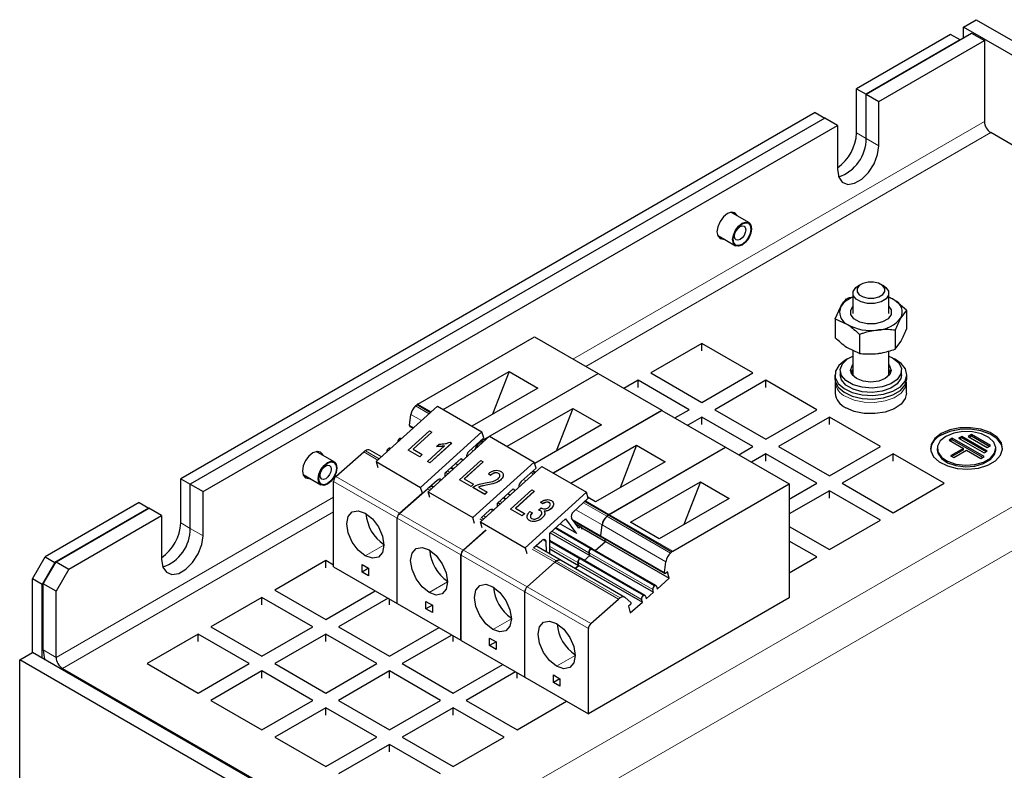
# Model space of a CAD drawing. Header units: millimetres. Extents: x 5 to 418, y 2 to 292.
# Tile 9 of 11: x 273 to 317, y 165 to 199. Entities that reach past the tile are written whole.
import ezdxf

# ---------------------------------------------------------------- set-up
doc = ezdxf.new("R2010")
doc.units = ezdxf.units.MM

msp = doc.modelspace()

# ---------------------------------------------------------------- linework, layer by layer
at = {"color": 7, "linetype": 'Continuous', "lineweight": 25}
for p, q in [((315.1667, 198.3832), (315.7324, 198.7098)), ((315.1667, 197.8934), (315.1667, 198.3832)), ((322.4499, 194.1787), (315.1667, 198.3832)), ((315.7324, 198.7098), (323.0156, 194.5053)), ((314.6011, 198.0567), (310.4291, 195.6483)), ((310.8534, 195.4033), (315.5344, 198.1057)), ((315.0253, 197.8117), (314.6011, 198.0567)), ((315.5344, 198.1057), (316.1001, 197.7791)), ((315.0253, 197.8117), (310.8534, 195.4033)), ((311.4191, 195.0768), (316.1001, 197.7791)), ((316.1001, 197.7791), (316.1001, 194.1863)), ((310.4291, 195.6483), (310.8534, 195.4033)), ((310.4291, 193.6886), (310.4291, 195.6483)), ((310.8534, 193.4436), (310.8534, 195.4033)), ((310.8534, 195.4033), (311.4191, 195.0768)), ((311.4191, 193.1171), (311.4191, 195.0768)), ((308.5907, 194.5869), (280.4478, 178.3404)), ((308.5907, 194.5869), (309.0149, 194.342)), ((309.0149, 194.342), (280.8721, 178.0955)), ((281.4378, 177.7689), (309.5806, 194.0154)), ((309.5806, 194.0154), (309.0149, 194.342)), ((309.5806, 194.0154), (309.5806, 192.0558)), ((331.2322, 185.1241), (316.383, 193.6964)), ((305.6439, 189.703), (304.8486, 190.1621)), ((304.2587, 189.1402), (305.0539, 188.6811)), ((310.6213, 186.9651), (310.4998, 186.8949)), ((311.6313, 186.8949), (311.5098, 186.9651)), ((310.2655, 186.5684), (310.2655, 185.6765)), ((311.8655, 185.6765), (311.8655, 186.5684)), ((312.6477, 185.8183), (312.1085, 186.268)), ((309.4834, 185.4352), (309.7352, 185.9807)), ((312.6477, 185.8183), (312.3958, 185.477)), ((312.6477, 185.8183), (312.6477, 184.9773)), ((309.4834, 185.4352), (309.4834, 184.5943)), ((309.4834, 185.4352), (310.0226, 185.1897)), ((312.1439, 184.9315), (312.1439, 184.0905)), ((290.9656, 181.6524), (296.1365, 184.6376)), ((296.1365, 184.6376), (298.9593, 183.008)), ((303.5702, 184.3404), (301.3075, 183.0341)), ((305.8329, 183.0341), (303.5702, 184.3404)), ((303.5702, 184.0138), (303.5702, 184.3404)), ((310.5618, 184.74), (310.5618, 183.899)), ((312.1439, 184.0905), (312.3958, 184.4318)), ((310.5618, 183.899), (310.0226, 184.1445)), ((310.2655, 184.0339), (310.2655, 182.9106)), ((311.8655, 182.9106), (311.8655, 184.0133)), ((292.0949, 181.4096), (295.0144, 183.095)), ((293.7883, 180.0229), (298.9593, 183.008)), ((293.794, 180.0196), (298.9649, 183.0047)), ((295.0144, 183.095), (294.2797, 181.2013)), ((295.0144, 183.095), (296.2872, 182.3602)), ((298.9593, 183.008), (298.9593, 183.0015)), ((298.9649, 183.0047), (301.7877, 181.3752)), ((301.3075, 183.0341), (303.5702, 181.7279)), ((303.5702, 181.7279), (305.8329, 183.0341)), ((309.7055, 183.1486), (309.7055, 182.9526)), ((312.4255, 182.9526), (312.4255, 183.1486)), ((300.7418, 182.7076), (300.1107, 182.3433)), ((303.0045, 181.4013), (300.7418, 182.7076)), ((300.7418, 182.3809), (300.7418, 182.7076)), ((306.3986, 182.7076), (304.1359, 181.4013)), ((308.6614, 181.4013), (306.3986, 182.7076)), ((306.3986, 182.3809), (306.3986, 182.7076)), ((309.4655, 182.9526), (309.4655, 182.7893)), ((309.4855, 182.626), (309.4855, 182.1361)), ((310.2441, 182.9363), (310.2655, 182.9715)), ((311.8655, 182.9715), (311.887, 182.9363)), ((312.6455, 182.1361), (312.6455, 182.626)), ((312.6655, 182.7893), (312.6655, 182.9526)), ((296.2872, 182.3602), (293.3677, 180.6748)), ((291.8334, 181.5606), (289.1128, 179.0968)), ((290.8663, 181.5695), (290.9329, 181.6291)), ((290.9329, 181.6291), (291.5291, 181.285)), ((291.8334, 181.5606), (293.8133, 180.4176)), ((294.9233, 179.7768), (297.8428, 181.4622)), ((296.9711, 178.5946), (301.7877, 181.3752)), ((296.9768, 178.5914), (301.7934, 181.3719)), ((297.8428, 181.4622), (297.1081, 179.5685)), ((297.8428, 181.4622), (299.1156, 180.7274)), ((301.7877, 181.3752), (301.7877, 181.3687)), ((301.7934, 181.3719), (304.6161, 179.7424)), ((302.3735, 181.037), (303.0045, 181.4013)), ((304.1359, 181.4013), (306.3986, 180.0951)), ((306.3986, 180.0951), (308.6614, 181.4013)), ((290.6005, 180.7026), (290.6599, 181.1844)), ((303.5702, 181.0747), (302.9392, 180.7105)), ((305.8329, 179.7685), (303.5702, 181.0747)), ((303.5702, 180.7481), (303.5702, 181.0747)), ((309.2271, 181.0747), (306.9643, 179.7685)), ((311.4898, 179.7685), (309.2271, 181.0747)), ((309.2271, 180.7481), (309.2271, 181.0747)), ((290.539, 179.6063), (291.4912, 180.4686)), ((290.614, 180.6628), (290.7532, 180.5824)), ((291.594, 180.4092), (290.7531, 179.6477)), ((291.5948, 180.4066), (290.7554, 179.6464)), ((293.8133, 180.4176), (291.0927, 177.9539)), ((291.4912, 180.4686), (291.594, 180.4092)), ((291.594, 180.4092), (291.5948, 180.4066)), ((293.8906, 180.1481), (293.8133, 180.4176)), ((299.1156, 180.7274), (296.1507, 179.0158)), ((290.2385, 180.1162), (290.2208, 180.1264)), ((291.4321, 177.7579), (294.1527, 180.2217)), ((292.4011, 179.9617), (292.4678, 179.9232)), ((293.2303, 179.5501), (293.8906, 180.1481)), ((293.689, 179.94), (293.7557, 179.9996)), ((293.6947, 179.9367), (293.7613, 179.9963)), ((293.7379, 180.0098), (293.7557, 179.9996)), ((293.7613, 179.9963), (293.8484, 179.9461)), ((294.1527, 180.2217), (296.1326, 179.0787)), ((314.6718, 180.1359), (314.5304, 180.0542)), ((314.5304, 180.0542), (315.1667, 179.6868)), ((314.6718, 180.0706), (314.5869, 180.0216)), ((316.086, 179.3195), (314.6718, 180.1359)), ((314.6718, 180.0706), (314.6718, 180.1359)), ((316.0294, 179.2868), (314.6718, 180.0706)), ((315.096, 180.2175), (314.9546, 180.1359)), ((314.9546, 180.1359), (316.086, 179.4827)), ((315.096, 180.1522), (315.0112, 180.1032)), ((316.2274, 179.5644), (315.096, 180.2175)), ((315.096, 180.1522), (315.096, 180.2175)), ((316.1708, 179.5317), (315.096, 180.1522)), ((315.5203, 180.2992), (315.3789, 180.2175)), ((315.3789, 180.2175), (316.2274, 179.7277)), ((315.5203, 180.2338), (315.4355, 180.1849)), ((316.3688, 179.8093), (315.5203, 180.2992)), ((315.5203, 180.2338), (315.5203, 180.2992)), ((316.3123, 179.7766), (315.5203, 180.2338)), ((287.2591, 179.0897), (286.4639, 179.5488)), ((287.3318, 178.4355), (288.5645, 179.5285)), ((289.3481, 179.3099), (288.8393, 179.6036)), ((289.7529, 179.6766), (289.729, 179.6904)), ((291.0532, 179.3094), (290.539, 179.6063)), ((290.539, 179.6063), (290.5397, 179.6036)), ((291.054, 179.3067), (290.5397, 179.6036)), ((290.7531, 179.6477), (291.1645, 179.4102)), ((291.4003, 179.109), (292.1547, 179.7922)), ((292.4678, 179.9232), (291.5032, 179.0497)), ((292.4686, 179.9205), (291.504, 179.047)), ((291.8006, 179.7765), (291.9119, 179.8773)), ((291.8006, 179.7765), (291.8014, 179.7738)), ((292.4678, 179.9232), (292.4686, 179.9205)), ((297.7518, 178.144), (300.6712, 179.8294)), ((299.4452, 176.7573), (304.6161, 179.7424)), ((299.4509, 176.754), (304.6218, 179.7391)), ((300.6712, 179.8294), (299.9365, 177.9357)), ((300.6712, 179.8294), (301.944, 179.0946)), ((304.6161, 179.7424), (304.6161, 179.7358)), ((304.6218, 179.7391), (307.4446, 178.1096)), ((305.2019, 179.4042), (305.8329, 179.7685)), ((306.9643, 179.7685), (309.2271, 178.4622)), ((309.2271, 178.4622), (311.4898, 179.7685)), ((314.0082, 179.6868), (314.0082, 179.6215)), ((315.1667, 179.6868), (314.6011, 179.3603)), ((315.1667, 179.6215), (314.6576, 179.3276)), ((314.7425, 179.2786), (315.3082, 179.6052)), ((315.1667, 179.6215), (315.1667, 179.6868)), ((315.3082, 179.6052), (315.9446, 179.2378)), ((316.086, 179.4827), (316.2274, 179.5644)), ((316.2274, 179.7277), (316.3688, 179.8093)), ((316.6082, 179.6215), (316.6082, 179.6868)), ((289.1128, 179.0968), (289.187, 178.8382)), ((289.1128, 179.0968), (291.0927, 177.9539)), ((291.1645, 179.4102), (291.0532, 179.3094)), ((291.0532, 179.3094), (291.054, 179.3067)), ((291.1653, 179.4075), (291.054, 179.3067)), ((291.1645, 179.4102), (291.1653, 179.4075)), ((291.5032, 179.0497), (291.4003, 179.109)), ((291.4003, 179.109), (291.4011, 179.1063)), ((291.504, 179.047), (291.4011, 179.1063)), ((292.1766, 178.5959), (292.884, 179.2365)), ((292.8138, 178.2931), (293.766, 179.1554)), ((292.884, 179.2365), (292.9565, 179.1384)), ((293.8688, 179.096), (293.0279, 178.3345)), ((293.8696, 179.0933), (293.0302, 178.3332)), ((296.1326, 179.0787), (293.412, 176.6149)), ((293.766, 179.1554), (293.8688, 179.096)), ((293.8688, 179.096), (293.8696, 179.0933)), ((296.2099, 178.8092), (296.1326, 179.0787)), ((301.944, 179.0946), (298.851, 177.309)), ((306.3986, 179.4419), (305.7676, 179.0776)), ((308.6614, 178.1357), (306.3986, 179.4419)), ((306.3986, 179.1153), (306.3986, 179.4419)), ((312.0555, 179.4419), (309.7927, 178.1357)), ((314.3182, 178.1357), (312.0555, 179.4419)), ((312.0555, 179.1153), (312.0555, 179.4419)), ((314.6011, 179.3603), (314.7425, 179.2786)), ((315.9446, 179.2378), (316.086, 179.3195)), ((291.5032, 179.0497), (291.504, 179.047)), ((292.5578, 178.7773), (292.4473, 178.8411)), ((292.6408, 179.0162), (292.7512, 178.9525)), ((293.7514, 176.419), (296.472, 178.8828)), ((295.5496, 178.2112), (296.2099, 178.8092)), ((296.0573, 178.6709), (296.1677, 178.6072)), ((296.472, 178.8828), (298.4519, 177.7398)), ((280.4478, 178.3404), (280.8721, 178.0955)), ((280.4478, 176.3807), (280.4478, 178.3404)), ((285.8739, 178.5269), (286.6692, 178.0678)), ((287.227, 174.4326), (287.227, 178.2172)), ((291.4572, 177.9444), (291.8304, 178.2823)), ((292.1788, 178.4341), (292.1766, 178.5959)), ((292.2029, 178.6197), (292.3133, 178.5559)), ((293.328, 177.9962), (292.8138, 178.2931)), ((292.8138, 178.2931), (292.8146, 178.2904)), ((293.3288, 177.9935), (292.8146, 178.2904)), ((293.0279, 178.3345), (293.4393, 178.097)), ((294.1887, 178.4896), (294.0982, 178.5602)), ((294.0982, 178.5602), (294.099, 178.5575)), ((294.1895, 178.4869), (294.099, 178.5575)), ((294.1887, 178.4896), (294.1895, 178.4869)), ((294.5434, 178.5782), (294.5442, 178.5755)), ((294.63, 178.2792), (294.6308, 178.2765)), ((280.8721, 176.1358), (280.8721, 178.0955)), ((280.8721, 178.0955), (281.4378, 177.7689)), ((281.4378, 175.8092), (281.4378, 177.7689)), ((290.1602, 176.8026), (291.3929, 177.8957)), ((291.1669, 177.6953), (291.0927, 177.9539)), ((291.6621, 177.9741), (291.557, 178.0348)), ((293.4393, 178.097), (293.328, 177.9962)), ((293.328, 177.9962), (293.3288, 177.9935)), ((293.4401, 178.0943), (293.3288, 177.9935)), ((293.9323, 177.6474), (293.4052, 177.9517)), ((293.4052, 177.9517), (293.406, 177.949)), ((293.9331, 177.6447), (293.406, 177.949)), ((293.4393, 178.097), (293.4401, 178.0943)), ((293.6579, 177.9708), (294.0436, 177.7482)), ((294.496, 177.257), (295.2033, 177.8976)), ((295.0792, 176.9853), (296.0314, 177.8476)), ((295.2033, 177.8976), (295.2758, 177.7995)), ((296.1343, 177.7882), (295.2934, 177.0267)), ((296.135, 177.7855), (295.2956, 177.0254)), ((296.0314, 177.8476), (296.1343, 177.7882)), ((296.1343, 177.7882), (296.135, 177.7855)), ((300.4067, 176.411), (303.4997, 178.1965)), ((302.2736, 175.1244), (307.4446, 178.1096)), ((303.4997, 178.1965), (302.7649, 176.3029)), ((303.4997, 178.1965), (304.7725, 177.4618)), ((307.4446, 177.4332), (308.6614, 178.1357)), ((307.4446, 178.1096), (307.4446, 173.048)), ((309.2271, 177.8091), (307.4446, 176.7801)), ((311.4898, 176.5029), (309.2271, 177.8091)), ((309.2271, 177.4825), (309.2271, 177.8091)), ((309.7927, 178.1357), (312.0555, 176.8294)), ((312.0555, 176.8294), (314.3182, 178.1357)), ((290.1545, 176.8059), (291.1612, 177.6985)), ((291.4321, 177.7579), (293.412, 176.6149)), ((291.5063, 177.4993), (291.4321, 177.7579)), ((294.0436, 177.7482), (293.9323, 177.6474)), ((293.9323, 177.6474), (293.9331, 177.6447)), ((294.0444, 177.7455), (293.9331, 177.6447)), ((294.0436, 177.7482), (294.0444, 177.7455)), ((294.8771, 177.4384), (294.7666, 177.5022)), ((294.9601, 177.6773), (295.0705, 177.6136)), ((298.4519, 177.7398), (295.7313, 175.276)), ((297.8689, 176.8723), (298.5293, 177.4703)), ((298.3766, 177.332), (299.4125, 176.734)), ((298.5293, 177.4703), (298.4519, 177.7398)), ((298.851, 177.309), (298.5208, 177.4996)), ((304.7725, 177.4618), (301.6794, 175.6762)), ((278.6093, 177.2791), (274.4374, 174.8707)), ((279.0336, 177.0342), (274.8617, 174.6258)), ((274.9182, 174.6584), (279.0336, 177.0342)), ((278.6093, 177.2791), (279.0336, 177.0342)), ((279.5993, 176.7076), (279.0336, 177.0342)), ((293.7765, 176.6055), (294.1497, 176.9434)), ((294.4981, 177.0952), (294.496, 177.257)), ((294.5222, 177.2808), (294.6326, 177.217)), ((295.5935, 176.6884), (295.0792, 176.9853)), ((295.0792, 176.9853), (295.08, 176.9826)), ((295.5942, 176.6857), (295.08, 176.9826)), ((295.2934, 177.0267), (295.7048, 176.7892)), ((296.3202, 176.9462), (296.4452, 177.0403)), ((296.3202, 176.9462), (296.321, 176.9435)), ((296.4043, 176.9172), (296.4051, 176.9145)), ((296.5036, 177.2266), (296.4131, 177.2972)), ((296.4131, 177.2972), (296.4139, 177.2945)), ((296.5043, 177.2239), (296.4139, 177.2945)), ((296.4452, 177.0403), (296.4593, 177.0301)), ((296.5036, 177.2266), (296.5043, 177.2239)), ((296.7942, 177.2789), (296.795, 177.2762)), ((296.8758, 177.0109), (296.8766, 177.0082)), ((275.4839, 174.3318), (279.5993, 176.7076)), ((279.5993, 176.7076), (279.5993, 174.7479)), ((290.0497, 172.8031), (290.0497, 176.5877)), ((290.0554, 172.7998), (290.0554, 176.5844)), ((293.4862, 176.3564), (293.412, 176.6149)), ((293.9867, 176.6321), (293.8763, 176.6959)), ((295.7048, 176.7892), (295.5935, 176.6884)), ((295.5935, 176.6884), (295.5942, 176.6857)), ((295.7055, 176.7865), (295.5942, 176.6857)), ((295.7048, 176.7892), (295.7055, 176.7865)), ((295.9148, 176.4846), (295.9155, 176.4819)), ((295.9303, 176.8791), (296.0455, 176.8309)), ((296.0455, 176.8309), (296.0463, 176.8282)), ((296.4847, 176.5994), (296.4854, 176.5967)), ((296.8153, 175.9181), (297.5226, 176.5587)), ((297.5226, 176.5587), (297.9778, 175.9422)), ((298.1123, 176.1419), (297.7862, 176.5836)), ((297.8651, 176.4768), (299.0936, 175.7676)), ((299.3459, 176.6743), (299.4125, 176.734)), ((299.3516, 176.6711), (299.4182, 176.7307)), ((299.4182, 176.7307), (302.2409, 175.1011)), ((309.2271, 175.1966), (311.4898, 176.5029)), ((292.983, 175.1731), (293.9897, 176.0657)), ((292.9886, 175.1698), (293.9953, 176.0625)), ((293.7514, 176.419), (295.7313, 175.276)), ((293.8256, 176.1604), (293.7514, 176.419)), ((298.7004, 175.2313), (297.086, 176.1632)), ((297.2794, 176.3384), (297.9992, 175.9229)), ((298.2169, 176.1844), (297.98, 176.3211)), ((298.1337, 176.1613), (298.1123, 176.1419)), ((298.2359, 176.1619), (299.2915, 175.5525)), ((299.0801, 175.8075), (299.1395, 176.2893)), ((299.0857, 175.8042), (299.1452, 176.286)), ((301.6794, 175.6762), (300.4067, 176.411)), ((307.4446, 176.2256), (309.2271, 175.1966)), ((296.0958, 175.2666), (296.469, 175.6045)), ((296.8275, 174.9921), (296.8153, 175.9181)), ((298.2086, 174.7952), (296.8195, 175.5971)), ((296.8415, 175.9419), (298.5914, 174.9317)), ((299.0993, 175.7643), (301.922, 174.1348)), ((299.2915, 175.5525), (299.2595, 175.6718)), ((299.2971, 175.5492), (299.2651, 175.6686)), ((295.7313, 175.276), (295.8055, 175.0175)), ((297.3189, 174.7085), (296.1956, 175.357)), ((296.6491, 175.5539), (296.6552, 175.0916)), ((296.8244, 175.2318), (298.0996, 174.4956)), ((301.5288, 173.5984), (298.706, 175.228)), ((298.839, 175.1513), (299.2915, 175.5525)), ((298.8446, 175.148), (299.2971, 175.5492)), ((299.2971, 175.5492), (302.1199, 173.9197)), ((308.6614, 174.87), (307.4446, 175.5725)), ((273.8717, 173.8909), (274.4374, 174.8707)), ((274.4374, 174.8707), (274.8617, 174.6258)), ((286.8825, 174.7068), (284.6197, 173.4005)), ((287.227, 174.5079), (286.8825, 174.7068)), ((286.8825, 174.3801), (286.8825, 174.7068)), ((292.8782, 171.1702), (292.8782, 174.9548)), ((292.8838, 171.167), (292.8838, 174.9516)), ((301.037, 173.1624), (298.2143, 174.7919)), ((298.3472, 174.7152), (298.5914, 174.9317)), ((298.3529, 174.7119), (298.597, 174.9284)), ((298.5914, 174.9317), (298.5584, 175.0547)), ((298.597, 174.9284), (298.5641, 175.0514)), ((298.597, 174.9284), (301.4198, 173.2989)), ((302.1743, 175.0415), (302.2409, 175.1011)), ((307.4446, 174.1676), (308.6614, 174.87)), ((274.8617, 174.6258), (274.296, 173.646)), ((274.3525, 173.6786), (274.9182, 174.6584)), ((274.9182, 174.6584), (275.4839, 174.3318)), ((275.4839, 174.3318), (274.9182, 173.3521)), ((287.227, 174.4326), (290.0497, 172.8031)), ((288.4941, 174.5302), (288.7826, 174.3637)), ((288.4941, 174.197), (288.4941, 174.5302)), ((288.7826, 174.3636), (288.4941, 174.197)), ((288.7826, 174.3637), (288.7826, 174.0305)), ((295.8114, 173.5403), (297.0441, 174.6334)), ((295.8171, 173.537), (297.0498, 174.6301)), ((300.1474, 173.0756), (297.3246, 174.7052)), ((297.9371, 174.3516), (298.0996, 174.4956)), ((297.9428, 174.3483), (298.1053, 174.4924)), ((298.0996, 174.4956), (298.0667, 174.6186)), ((298.1053, 174.4924), (298.0723, 174.6153)), ((298.1053, 174.4924), (300.928, 172.8628)), ((301.9085, 174.1746), (301.968, 174.6564)), ((274.296, 173.646), (273.8717, 173.8909)), ((273.8717, 170.6247), (273.8717, 173.8909)), ((288.7826, 174.0305), (288.4941, 174.197)), ((301.5837, 173.4442), (302.1199, 173.9197)), ((302.0416, 174.212), (301.9685, 174.1472)), ((302.1199, 173.9197), (302.0416, 174.212)), ((274.296, 170.3798), (274.296, 173.646)), ((274.9182, 173.3521), (274.3525, 173.6786)), ((274.3525, 170.7391), (274.3525, 173.6786)), ((284.6197, 173.4005), (286.8825, 172.0943)), ((301.4198, 173.2989), (301.3869, 173.4218)), ((301.5508, 173.5672), (301.5837, 173.4442)), ((274.9182, 170.4125), (274.9182, 173.3521)), ((284.0541, 173.0739), (281.7913, 171.7677)), ((286.3168, 171.7677), (284.0541, 173.0739)), ((284.0541, 172.7473), (284.0541, 173.0739)), ((286.8825, 172.0943), (289.08, 173.3629)), ((289.6457, 173.0363), (287.4482, 171.7677)), ((289.7109, 172.7473), (289.7109, 172.9986)), ((295.7066, 169.5374), (295.7066, 173.322)), ((295.7122, 169.5342), (295.7122, 173.3188)), ((307.4446, 173.048), (298.535, 167.9046)), ((298.6398, 171.9075), (299.8726, 173.0005)), ((300.1664, 173.0623), (300.4117, 172.8474)), ((300.928, 172.8628), (300.8951, 172.9858)), ((301.059, 173.1311), (301.092, 173.0082)), ((301.092, 173.0082), (301.4198, 173.2989)), ((290.0554, 172.8063), (290.0497, 172.8031)), ((290.0554, 172.7998), (292.8782, 171.1702)), ((291.3225, 172.8974), (291.611, 172.7308)), ((291.3225, 172.5642), (291.3225, 172.8974)), ((291.611, 172.7308), (291.3225, 172.5642)), ((291.611, 172.3977), (291.3225, 172.5642)), ((291.611, 172.7308), (291.611, 172.3977)), ((300.3866, 172.7446), (300.3135, 172.6798)), ((300.3135, 172.6798), (300.3919, 172.3874)), ((300.3919, 172.3874), (300.928, 172.8628)), ((281.7913, 171.7677), (284.0541, 170.4614)), ((284.0541, 170.4614), (286.3168, 171.7677)), ((287.4482, 171.7677), (289.7109, 170.4614)), ((289.7109, 170.4614), (291.9084, 171.73)), ((298.535, 167.9046), (298.535, 171.6892)), ((281.2256, 171.4411), (278.9629, 170.1349)), ((283.4884, 170.1349), (281.2256, 171.4411)), ((281.2256, 171.1145), (281.2256, 171.4411)), ((286.8825, 171.4411), (284.6197, 170.1349)), ((289.1452, 170.1349), (286.8825, 171.4411)), ((286.8825, 171.1145), (286.8825, 171.4411)), ((292.4741, 171.4035), (290.2766, 170.1349)), ((292.5393, 171.1145), (292.5393, 171.3658)), ((294.1509, 171.2646), (294.4394, 171.098)), ((294.1509, 170.9314), (294.1509, 171.2646)), ((292.8838, 171.1735), (292.8782, 171.1702)), ((292.8838, 171.167), (295.7066, 169.5374)), ((294.4394, 171.098), (294.1509, 170.9314)), ((294.4394, 170.7649), (294.1509, 170.9314)), ((294.4394, 171.098), (294.4394, 170.7649)), ((273.306, 170.2982), (273.8717, 170.6247)), ((289.9937, 161.3177), (273.8717, 170.6247)), ((273.306, 89.9505), (273.306, 170.2982)), ((289.4281, 160.9911), (273.306, 170.2982)), ((275.2011, 169.9226), (290.0503, 161.3503)), ((278.9629, 170.1349), (281.2256, 168.8286)), ((281.2256, 168.8286), (283.4884, 170.1349)), ((284.6197, 170.1349), (286.8825, 168.8286)), ((286.8825, 168.8286), (289.1452, 170.1349)), ((290.2766, 170.1349), (292.5393, 168.8286)), ((292.5393, 168.8286), (294.7369, 170.0972)), ((284.0541, 169.8083), (281.7913, 168.5021)), ((286.3168, 168.5021), (284.0541, 169.8083)), ((284.0541, 169.4817), (284.0541, 169.8083)), ((289.7109, 169.8083), (287.4482, 168.5021)), ((291.9736, 168.5021), (289.7109, 169.8083)), ((289.7109, 169.4817), (289.7109, 169.8083)), ((295.3025, 169.7707), (293.105, 168.5021)), ((295.3678, 169.4817), (295.3678, 169.733)), ((295.7122, 169.5407), (295.7066, 169.5374)), ((295.7122, 169.5342), (298.535, 167.9046)), ((296.9794, 169.6317), (297.2679, 169.4652)), ((296.9794, 169.2986), (296.9794, 169.6317)), ((297.2679, 169.4651), (296.9794, 169.2986)), ((297.2679, 169.4652), (297.2679, 169.1321)), ((297.2679, 169.1321), (296.9794, 169.2986)), ((281.7913, 168.5021), (284.0541, 167.1958)), ((284.0541, 167.1958), (286.3168, 168.5021)), ((286.8825, 168.1755), (284.6197, 166.8692)), ((289.1452, 166.8692), (286.8825, 168.1755)), ((286.8825, 167.8489), (286.8825, 168.1755)), ((287.4482, 168.5021), (289.7109, 167.1958)), ((289.7109, 167.1958), (291.9736, 168.5021)), ((292.5393, 168.1755), (290.2766, 166.8692)), ((294.8021, 166.8692), (292.5393, 168.1755)), ((292.5393, 167.8489), (292.5393, 168.1755)), ((293.105, 168.5021), (295.3678, 167.1958)), ((295.3678, 167.1958), (297.5653, 168.4644)), ((284.6197, 166.8692), (286.8825, 165.563)), ((286.8825, 165.563), (289.1452, 166.8692)), ((290.2766, 166.8692), (292.5393, 165.563)), ((292.5393, 165.563), (294.8021, 166.8692)), ((289.7109, 166.5427), (287.4482, 165.2364)), ((291.9736, 165.2364), (289.7109, 166.5427)), ((289.7109, 166.2161), (289.7109, 166.5427))]:
    msp.add_line(p, q, dxfattribs=at)
at = {"color": 7, "linetype": 'Continuous', "lineweight": 18}
for p, q in [((316.1001, 194.1863), (297.848, 183.6496)), ((316.383, 193.6964), (298.4137, 183.323)), ((310.4291, 193.6886), (310.8534, 193.4436)), ((311.4191, 193.1171), (310.8534, 193.4436)), ((331.2322, 185.1241), (290.0503, 161.3503)), ((331.8545, 183.5238), (291.1251, 160.0113)), ((290.8663, 181.5695), (291.4629, 181.2251)), ((290.9656, 181.6524), (291.5575, 181.3107)), ((290.6599, 181.1844), (291.1229, 180.9172)), ((290.6005, 180.7026), (290.7748, 180.602)), ((290.1608, 180.1205), (290.2111, 180.0914)), ((293.6718, 179.9499), (293.689, 179.94)), ((293.7664, 180.0356), (293.7883, 180.0229)), ((293.794, 180.0196), (293.8768, 179.9718)), ((288.5645, 179.5285), (289.1905, 179.1672)), ((288.6399, 179.5839), (289.2571, 179.2276)), ((289.669, 179.6844), (289.7256, 179.6518)), ((293.3318, 179.642), (293.4422, 179.5783)), ((293.6947, 179.9367), (293.7822, 179.8862)), ((292.273, 178.6832), (292.3834, 178.6194)), ((292.42, 178.8163), (292.5304, 178.7525)), ((292.6455, 179.0205), (292.7559, 178.9567)), ((296.0857, 178.6967), (296.1961, 178.6329)), ((287.227, 178.2172), (290.0497, 176.5877)), ((287.3318, 178.4355), (290.1545, 176.8059)), ((291.8712, 178.3121), (291.9768, 178.2512)), ((295.6511, 178.3031), (295.7615, 178.2393)), ((295.9911, 178.611), (296.1015, 178.5473)), ((291.3929, 177.8957), (291.5098, 177.8283)), ((291.4683, 177.9511), (291.5765, 177.8887)), ((293.9957, 178.05), (293.9965, 178.0473)), ((287.227, 177.5182), (274.9182, 170.4125)), ((294.5923, 177.3443), (294.7027, 177.2805)), ((294.7393, 177.4774), (294.8497, 177.4136)), ((294.9648, 177.6816), (295.0752, 177.6178)), ((298.405, 177.3578), (299.4452, 176.7573)), ((294.1905, 176.9732), (294.2961, 176.9123)), ((297.9704, 176.9642), (299.1395, 176.2893)), ((298.3104, 177.2721), (299.3459, 176.6743)), ((287.227, 176.865), (275.2011, 169.9226)), ((290.0554, 176.5844), (292.8782, 174.9548)), ((290.1602, 176.8026), (292.983, 175.1731)), ((293.7123, 176.5568), (293.8291, 176.4894)), ((293.7853, 176.6135), (293.8958, 176.5497)), ((297.8238, 176.5327), (299.0801, 175.8075)), ((299.3516, 176.6711), (302.1743, 175.0415)), ((299.4509, 176.754), (302.2736, 175.1244)), ((280.4478, 176.3807), (280.8721, 176.1358)), ((281.4378, 175.8092), (280.8721, 176.1358)), ((297.0586, 176.1385), (298.6404, 175.2253)), ((297.2841, 176.3427), (297.9778, 175.9422)), ((298.0715, 176.1972), (298.1337, 176.1613)), ((299.1452, 176.286), (301.968, 174.6564)), ((296.5098, 175.6343), (296.6491, 175.5539)), ((296.9116, 176.0053), (298.5584, 175.0547)), ((299.0857, 175.8042), (301.9085, 174.1746)), ((288.6383, 174.9173), (289.4586, 175.3908)), ((292.9886, 175.1698), (295.8114, 173.5403)), ((296.0316, 175.2179), (297.0441, 174.6334)), ((296.1046, 175.2746), (297.1195, 174.6887)), ((296.8201, 175.5562), (298.1486, 174.7893)), ((296.823, 175.3366), (298.0667, 174.6186)), ((298.646, 175.2221), (301.4688, 173.5925)), ((292.8838, 174.9516), (295.7066, 173.322)), ((298.1543, 174.786), (300.977, 173.1564)), ((298.5641, 175.0514), (301.3869, 173.4218)), ((297.0498, 174.6301), (299.8726, 173.0005)), ((297.1252, 174.6854), (299.9479, 173.0559)), ((298.0723, 174.6153), (300.8951, 172.9858)), ((291.4668, 173.2845), (292.287, 173.758)), ((295.8171, 173.537), (298.6398, 171.9075)), ((295.7122, 173.3188), (298.535, 171.6892)), ((294.2952, 171.6516), (295.1154, 172.1252)), ((274.9182, 170.4125), (274.3525, 170.7391)), ((297.1236, 170.0188), (297.9439, 170.4923)), ((275.2011, 169.9226), (275.2011, 169.8573))]:
    msp.add_line(p, q, dxfattribs=at)
at = {"color": 7, "linetype": 'Continuous', "lineweight": 25, "flags": 128}
for points in [[(309.5806, 192.0558), (309.636, 191.7247), (309.7957, 191.4976), (310.0402, 191.4018), (310.3402, 191.4489), (310.6595, 191.6332), (310.9595, 191.9325), (311.204, 192.3106), (311.3636, 192.722), (311.4191, 193.1171)], [(304.7016, 190.1047), (304.523, 189.9606), (304.3716, 189.7563), (304.2704, 189.5231), (304.2349, 189.2963), (304.2704, 189.1106), (304.3716, 188.9942), (304.523, 188.9648), (304.5545, 188.9694)], [(305.1445, 189.9913), (305.1327, 190.0209), (305.0316, 190.1373), (304.8802, 190.1668), (304.7016, 190.1047)], [(304.9633, 188.7855), (304.9317, 188.9517), (304.9636, 189.1544), (305.0542, 189.3629), (305.1896, 189.5453), (305.3493, 189.674), (305.5089, 189.7293), (305.6442, 189.7029), (305.7345, 189.5986), (305.7661, 189.4325), (305.7342, 189.2297), (305.6436, 189.0212), (305.5082, 188.8388), (305.3485, 188.7101), (305.1889, 188.6548), (305.0536, 188.6813), (304.9633, 188.7855)], [(304.9843, 188.8077), (304.9544, 188.9648), (304.9846, 189.1565), (305.0702, 189.3536), (305.1983, 189.5261), (305.3493, 189.6478), (305.5002, 189.7001), (305.6281, 189.675), (305.7135, 189.5765), (305.7434, 189.4194), (305.7132, 189.2277), (305.6276, 189.0306), (305.4995, 188.858), (305.3485, 188.7364), (305.1976, 188.6841), (305.0697, 188.7091), (304.9843, 188.8077)], [(305.0353, 188.9999), (305.0166, 189.0984), (305.0355, 189.2187), (305.0892, 189.3424), (305.1695, 189.4506), (305.2643, 189.527), (305.359, 189.5598), (305.4392, 189.5441), (305.4928, 189.4822), (305.5115, 189.3837), (305.4926, 189.2634), (305.4389, 189.1397), (305.3586, 189.0315), (305.2638, 188.9551), (305.1691, 188.9223), (305.0889, 188.938), (305.0353, 188.9999)], [(310.9366, 187.0636), (310.7111, 187.0081), (310.5396, 186.9071), (310.4482, 186.7758), (310.4507, 186.6343), (310.5468, 186.5041), (310.7219, 186.4051), (310.9494, 186.3523), (311.1944, 186.3538), (311.4199, 186.4093), (311.5914, 186.5104), (311.6829, 186.6416), (311.6804, 186.7831), (311.5842, 186.9133), (311.4091, 187.0123), (311.1817, 187.0651), (310.9366, 187.0636)], [(311.6313, 186.8949), (311.7261, 186.829), (311.8485, 186.6632), (311.8517, 186.483), (311.7353, 186.3158), (311.5168, 186.1871), (311.2297, 186.1164), (310.9176, 186.1146), (310.628, 186.1818), (310.405, 186.3079), (310.2826, 186.4736), (310.2793, 186.6538), (310.3958, 186.821), (310.4998, 186.8949)], [(312.1085, 186.268), (311.9777, 186.342), (311.8655, 186.3921)], [(311.2525, 185.2141), (310.8971, 185.212), (310.5673, 185.2886), (310.3134, 185.4322), (310.1739, 185.6209), (310.1703, 185.8261), (310.2655, 185.9804)], [(311.8655, 185.9804), (311.9571, 185.8368), (311.9608, 185.6316), (311.8282, 185.4412), (311.5794, 185.2946), (311.2525, 185.2141)], [(310.0257, 183.6546), (309.9121, 183.5928), (309.6365, 183.3681), (309.4879, 183.1064), (309.4794, 182.8311), (309.6119, 182.5667), (309.8736, 182.3365), (310.2411, 182.161), (310.6819, 182.0559), (311.1568, 182.0305), (311.6236, 182.087), (312.0408, 182.2204), (312.3713, 182.4189), (312.5859, 182.6648), (312.6653, 182.9363), (312.6026, 183.2092), (312.4033, 183.4593), (312.1053, 183.6546)], [(311.8655, 183.7835), (312.0272, 183.7037), (312.2873, 183.4934), (312.4151, 183.2457), (312.3966, 182.9875), (312.2338, 182.7467), (311.9445, 182.5495), (311.5599, 182.4172), (311.1217, 182.3641), (310.6775, 182.3961), (310.2753, 182.5096), (309.9587, 182.6924), (309.7621, 182.9246), (309.7067, 183.181), (309.7986, 183.434), (310.0277, 183.656), (310.2655, 183.7835)], [(311.8655, 183.3866), (311.897, 183.3474), (311.9655, 183.1486), (311.897, 182.9498), (311.7019, 182.7812), (311.4099, 182.6686), (311.0655, 182.629), (310.7211, 182.6686), (310.4291, 182.7812), (310.234, 182.9498), (310.1655, 183.1486), (310.234, 183.3474), (310.2655, 183.3866)], [(310.1817, 183.0506), (310.234, 183.1514), (310.2655, 183.1906)], [(310.2081, 182.9907), (310.2204, 183.0444), (310.2655, 183.1348)], [(311.8655, 183.1906), (311.897, 183.1514), (311.9494, 183.0506)], [(311.8655, 183.1348), (311.9072, 183.0545), (311.923, 182.9907)], [(309.4655, 182.7893), (309.4794, 182.6678), (309.6119, 182.4033), (309.8736, 182.1731), (310.2411, 181.9977), (310.6819, 181.8926), (311.1568, 181.8672), (311.6236, 181.9237), (312.0408, 182.0571), (312.3713, 182.2556), (312.5859, 182.5015), (312.6653, 182.7729), (312.6655, 182.7893)], [(312.4255, 182.9526), (312.3966, 182.7915), (312.2338, 182.5507), (311.9445, 182.3535), (311.5599, 182.2212), (311.1217, 182.1682), (310.6775, 182.2001), (310.2753, 182.3137), (309.9587, 182.4964), (309.7621, 182.7286), (309.7055, 182.9526)], [(312.6455, 182.1361), (312.5917, 181.9), (312.4034, 181.6508), (312.0961, 181.4447), (311.6974, 181.3001), (311.2424, 181.2297), (310.7718, 181.2399), (310.3272, 181.3297), (309.9483, 181.4911)], [(314.1768, 180.34), (313.8936, 180.1184), (313.7361, 179.8586), (313.7182, 179.5834), (313.8417, 179.3175), (314.0954, 179.0844), (314.4569, 178.9048), (314.8941, 178.7947), (315.368, 178.7638), (315.8366, 178.815), (316.2583, 178.9437), (316.5955, 179.1384), (316.8184, 179.3818), (316.9071, 179.6523), (316.8537, 179.9259), (316.6629, 180.1783), (316.3518, 180.387), (315.948, 180.5334), (315.4873, 180.6047), (315.0107, 180.5944), (314.5605, 180.5035), (314.1768, 180.34)], [(314.3889, 180.2175), (314.1403, 180.0165), (314.0182, 179.7797), (314.0358, 179.5328), (314.1914, 179.3027), (314.468, 179.1142), (314.8356, 178.9877), (315.2544, 178.937), (315.6791, 178.9676), (316.0636, 179.0761), (316.3662, 179.2508), (316.5541, 179.4727), (316.6071, 179.7179), (316.5192, 179.9597), (316.3002, 180.1719), (315.9736, 180.3315), (315.575, 180.4214), (315.1474, 180.4316), (314.7372, 180.3611), (314.3889, 180.2175)], [(316.9072, 179.6542), (316.8537, 179.8606), (316.6629, 180.1129), (316.3518, 180.3216), (315.948, 180.4681), (315.4873, 180.5394), (315.0107, 180.5291), (314.5605, 180.4381), (314.1768, 180.2747)], [(286.7597, 179.378), (286.748, 179.4076), (286.6468, 179.524), (286.4954, 179.5534), (286.3168, 179.4914)], [(314.0082, 179.6215), (314.0358, 179.4675), (314.1914, 179.2374), (314.468, 179.0489), (314.8356, 178.9224), (315.2544, 178.8717), (315.6791, 178.9023), (316.0636, 179.0108), (316.3662, 179.1854), (316.5541, 179.4074), (316.6082, 179.6215)], [(286.3168, 179.4914), (286.1382, 179.3472), (285.9868, 179.143), (285.8856, 178.9098), (285.8501, 178.683), (285.8856, 178.4973), (285.9868, 178.3809), (286.1382, 178.3515), (286.1697, 178.3561)], [(286.5785, 178.1722), (286.5469, 178.3383), (286.5788, 178.5411), (286.6694, 178.7496), (286.8048, 178.932), (286.9645, 179.0607), (287.1241, 179.116), (287.2594, 179.0896), (287.3497, 178.9853), (287.3813, 178.8192), (287.3494, 178.6164), (287.2589, 178.4079), (287.1234, 178.2255), (286.9638, 178.0968), (286.8041, 178.0415), (286.6689, 178.068), (286.5785, 178.1722)], [(286.5996, 178.1944), (286.5697, 178.3515), (286.5998, 178.5431), (286.6855, 178.7403), (286.8135, 178.9128), (286.9645, 179.0345), (287.1154, 179.0868), (287.2433, 179.0617), (287.3287, 178.9631), (287.3586, 178.8061), (287.3284, 178.6144), (287.2428, 178.4172), (287.1148, 178.2447), (286.9638, 178.123), (286.8128, 178.0707), (286.685, 178.0958), (286.5996, 178.1944)], [(286.6505, 178.3866), (286.6318, 178.4851), (286.6507, 178.6054), (286.7044, 178.7291), (286.7848, 178.8373), (286.8795, 178.9137), (286.9742, 178.9465), (287.0544, 178.9308), (287.108, 178.8689), (287.1268, 178.7704), (287.1078, 178.6501), (287.0541, 178.5264), (286.9738, 178.4182), (286.8791, 178.3418), (286.7844, 178.309), (286.7041, 178.3247), (286.6505, 178.3866)], [(291.8304, 178.2823), (291.8623, 178.3068), (291.8945, 178.3229), (291.9255, 178.3299), (291.9534, 178.3274), (291.977, 178.3154), (291.9949, 178.2947), (292.0036, 178.2755)], [(288.6383, 174.9173), (288.3244, 175.1706), (288.0583, 175.5295), (287.8805, 175.9395), (287.8181, 176.338), (287.8805, 176.6644), (288.0583, 176.8691), (288.3244, 176.9208), (288.6383, 176.8116)], [(294.1497, 176.9434), (294.1816, 176.9679), (294.2138, 176.984), (294.2448, 176.991), (294.2727, 176.9884), (294.2963, 176.9765), (294.3142, 176.9558), (294.3229, 176.9366)], [(288.6383, 176.8116), (288.9522, 176.5583), (289.2183, 176.1994), (289.3961, 175.7895), (289.4586, 175.3909), (289.3961, 175.0645), (289.2183, 174.8599), (288.9522, 174.8082), (288.6383, 174.9173)], [(298.2386, 176.1013), (298.2412, 176.1178), (298.2385, 176.1543), (298.2234, 176.1797), (298.1982, 176.1899), (298.1667, 176.1834), (298.1337, 176.1613)], [(279.5993, 174.7479), (279.6547, 174.4168), (279.8143, 174.1897), (280.0589, 174.0939), (280.3589, 174.141), (280.6781, 174.3253), (280.9781, 174.6246), (281.2227, 175.0028), (281.3823, 175.4142), (281.4378, 175.8092)], [(296.469, 175.6045), (296.5009, 175.629), (296.5331, 175.6451), (296.5641, 175.6521), (296.592, 175.6495), (296.6156, 175.6376), (296.6335, 175.6169), (296.6449, 175.5885), (296.6491, 175.5539)], [(291.4668, 173.2845), (291.1529, 173.5378), (290.8868, 173.8967), (290.709, 174.3066), (290.6465, 174.7052), (290.709, 175.0316), (290.8868, 175.2362), (291.1529, 175.2879), (291.4668, 175.1788)], [(291.4668, 175.1788), (291.7807, 174.9255), (292.0468, 174.5666), (292.2246, 174.1566), (292.287, 173.7581), (292.2246, 173.4317), (292.0468, 173.2271), (291.7807, 173.1754), (291.4668, 173.2845)], [(301.956, 174.1381), (301.9458, 174.1335), (301.936, 174.1316), (301.9271, 174.1326), (301.9195, 174.1364), (301.9137, 174.1429), (301.9098, 174.1517), (301.908, 174.1625), (301.9085, 174.1746)], [(294.2952, 171.6516), (293.9813, 171.9049), (293.7152, 172.2639), (293.5374, 172.6738), (293.475, 173.0723), (293.5374, 173.3988), (293.7152, 173.6034), (293.9813, 173.6551), (294.2952, 173.546)], [(294.2952, 173.546), (294.6091, 173.2927), (294.8752, 172.9338), (295.053, 172.5238), (295.1154, 172.1253), (295.053, 171.7989), (294.8752, 171.5942), (294.6091, 171.5425), (294.2952, 171.6516)], [(301.4688, 173.5925), (301.4826, 173.5992), (301.4961, 173.603), (301.5088, 173.604), (301.5205, 173.6021), (301.5307, 173.5972), (301.5394, 173.5897), (301.5461, 173.5796), (301.5508, 173.5672)], [(300.977, 173.1564), (300.9909, 173.1631), (301.0043, 173.167), (301.017, 173.168), (301.0287, 173.166), (301.039, 173.1612), (301.0476, 173.1536), (301.0543, 173.1435), (301.059, 173.1311)], [(300.4117, 172.8474), (300.4179, 172.8393), (300.4215, 172.8282), (300.4221, 172.8149), (300.4199, 172.8001), (300.4148, 172.7848), (300.4072, 172.7698), (300.3976, 172.7561), (300.3866, 172.7446)], [(297.1236, 170.0188), (296.8097, 170.2721), (296.5436, 170.6311), (296.3658, 171.041), (296.3034, 171.4395), (296.3658, 171.766), (296.5436, 171.9706), (296.8097, 172.0223), (297.1236, 171.9132)], [(297.1236, 171.9132), (297.4375, 171.6599), (297.7036, 171.3009), (297.8814, 170.891), (297.9439, 170.4925), (297.8814, 170.1661), (297.7036, 169.9614), (297.4375, 169.9097), (297.1236, 170.0188)]]:
    msp.add_lwpolyline(points, dxfattribs=at)
at = {"color": 7, "linetype": 'Continuous', "lineweight": 18, "flags": 128}
msp.add_lwpolyline([(312.6455, 182.621), (312.5917, 182.3899), (312.4034, 182.1407), (312.0961, 181.9346), (311.6974, 181.79), (311.2424, 181.7196), (310.7718, 181.7298), (310.3272, 181.8196), (309.9483, 181.981)], dxfattribs=at)
at = {"color": 7, "linetype": 'Continuous', "lineweight": 25}
for centre, radius, start, end in [((316.7142, 194.2143), 0.6147, 182.60548, 237.39452), ((308.4426, 193.7707), 1.9883, 304.91621, 357.63187), ((309.078, 193.4229), 1.7755, 288.17432, 0.66841), ((310.5981, 185.416), 1.0312, 108.8135, 146.79469), ((311.8699, 185.7337), 0.5852, 333.98511, 65.93905), ((310.2611, 185.7241), 0.5852, 153.98511, 245.93905), ((311.0541, 186.9991), 2.0828, 240.31175, 278.24648), ((311.3017, 186.3152), 1.3783, 272.12676, 322.54427), ((310.2571, 182.2012), 0.7744, 184.82564, 246.4945), ((291.3002, 181.0892), 0.6473, 132.08996, 171.53648), ((291.0774, 181.461), 0.2217, 120.27864, 130.66919), ((290.6375, 180.693), 0.0383, 165.38271, 232.10147), ((290.2575, 179.9669), 0.1815, 122.20445, 179.30474), ((290.1958, 180.0725), 0.0594, 65.1602, 126.15026), ((293.9001, 179.8314), 0.2217, 120.27864, 130.66919), ((293.9058, 179.8282), 0.2217, 120.27864, 130.66919), ((314.4982, 179.546), 0.7964, 113.8005, 172.1907), ((288.8686, 179.1934), 0.4525, 120.36424, 132.22572), ((288.7563, 179.4256), 0.1965, 64.99498, 126.31547), ((289.7633, 179.5329), 0.1785, 121.87752, 182.70517), ((289.704, 179.6365), 0.0594, 65.1602, 126.15026), ((293.4211, 179.33), 0.2913, 130.91641, 186.49334), ((294.132, 179.4528), 0.6585, 132.27424, 164.55059), ((294.1382, 179.4491), 0.6592, 132.28754, 163.50834), ((287.54, 178.2012), 0.3135, 131.62838, 177.06537), ((295.7404, 177.991), 0.2913, 130.91641, 186.49334), ((291.6971, 177.5606), 0.4525, 120.36424, 132.22572), ((291.5847, 177.7928), 0.1965, 64.99498, 126.31547), ((291.5796, 177.8034), 0.1891, 62.36696, 122.98031), ((290.4616, 176.917), 1.7986, 183.90687, 236.08775), ((290.3628, 176.5716), 0.3135, 131.62838, 177.06537), ((290.3684, 176.5683), 0.3135, 131.62838, 177.06537), ((298.0224, 176.6721), 0.2523, 127.48968, 200.52845), ((299.7798, 176.194), 0.6473, 132.08996, 171.53648), ((299.7854, 176.1907), 0.6473, 132.08996, 171.53648), ((299.557, 176.5658), 0.2217, 120.27864, 130.66919), ((299.5626, 176.5625), 0.2217, 120.27864, 130.66919), ((278.4612, 176.4629), 1.9883, 304.91621, 357.63187), ((279.0967, 176.1151), 1.7755, 288.17432, 0.66841), ((298.034, 175.9831), 0.0695, 216.05529, 264.49229), ((299.1156, 175.7977), 0.0369, 164.6374, 238.8458), ((299.1228, 175.7945), 0.0383, 165.38271, 232.10147), ((293.29, 175.2842), 1.7986, 183.90687, 236.08775), ((293.1912, 174.9388), 0.3135, 131.62838, 177.06537), ((293.1969, 174.9355), 0.3135, 131.62838, 177.06537), ((298.7309, 175.0769), 0.1739, 121.35895, 187.3348), ((298.7365, 175.0736), 0.1739, 121.35895, 187.3348), ((298.675, 175.1795), 0.0574, 60.60248, 127.04311), ((298.6811, 175.1741), 0.0594, 65.1602, 126.15026), ((297.2359, 174.5304), 0.1965, 64.99498, 126.31547), ((297.2415, 174.5271), 0.1965, 64.99498, 126.31547), ((298.2391, 174.6408), 0.1739, 121.35895, 187.3348), ((298.2448, 174.6375), 0.1739, 121.35895, 187.3348), ((298.1832, 174.7434), 0.0574, 60.60465, 127.04292), ((298.1893, 174.738), 0.0594, 65.1602, 126.15026), ((302.6082, 174.5612), 0.6473, 132.08996, 171.53648), ((302.3854, 174.933), 0.2217, 120.27864, 130.66919), ((297.3483, 174.2983), 0.4525, 120.36424, 132.22572), ((297.3539, 174.295), 0.4525, 120.36424, 132.22572), ((301.9173, 174.2044), 0.0767, 300.34344, 311.86424), ((296.1184, 173.6514), 1.7986, 183.90687, 236.08775), ((296.0196, 173.306), 0.3135, 131.62838, 177.06537), ((296.0253, 173.3027), 0.3135, 131.62838, 177.06537), ((301.5593, 173.444), 0.1739, 121.35895, 187.3348), ((300.1767, 172.6654), 0.4525, 120.36424, 132.22572), ((300.0617, 172.9054), 0.1886, 56.26816, 127.08232), ((301.0675, 173.008), 0.1739, 121.35895, 187.3348), ((298.9469, 172.0186), 1.7986, 183.90687, 236.08775), ((298.8481, 171.6732), 0.3135, 131.62838, 177.06537), ((275.8772, 170.7664), 1.5249, 181.02671, 197.56247), ((275.5323, 170.4405), 0.6147, 182.60548, 237.39452)]:
    msp.add_arc(centre, radius, start, end, dxfattribs=at)
at = {"color": 7, "linetype": 'Continuous', "lineweight": 18}
msp.add_arc((310.2615, 182.696), 0.7805, 186.37662, 246.34262, dxfattribs=at)
at = {"color": 7, "linetype": 'Continuous', "lineweight": 25}
for points, knots in [([(309.7352, 185.9807), (309.7412, 185.9911), (309.8263, 186.1394), (309.9096, 186.234), (309.9871, 186.322)], [0, 0, 0, 0, 0.0701742, 1, 1, 1, 1]), ([(310.2655, 186.4025), (310.2208, 186.3934), (310.1261, 186.3743), (310.0352, 186.3401), (309.9871, 186.322)], [0, 0, 0, 0, 0.4723279, 1, 1, 1, 1]), ([(312.1085, 186.268), (312.0957, 186.2762), (312.0137, 186.3291), (311.9334, 186.3581), (311.8655, 186.3826)], [0, 0, 0, 0, 0.1559071, 1, 1, 1, 1]), ([(310.0226, 185.1897), (310.0353, 185.1814), (310.2174, 185.0625), (310.3958, 184.8954), (310.5618, 184.74)], [0, 0, 0, 0, 0.0701742, 1, 1, 1, 1]), ([(312.3958, 185.477), (312.3898, 185.4664), (312.3048, 185.3152), (312.2214, 185.1164), (312.1439, 184.9315)], [0, 0, 0, 0, 0.0701742, 1, 1, 1, 1]), ([(311.3528, 184.9379), (311.1352, 184.8979), (310.8674, 184.8487), (310.61, 184.7571), (310.5618, 184.74)], [0, 0, 0, 0, 0.8126371, 1, 1, 1, 1]), ([(312.1439, 184.9315), (311.9386, 184.9492), (311.6776, 184.9717), (311.4099, 184.9438), (311.3528, 184.9379)], [0, 0, 0, 0, 0.786664, 1, 1, 1, 1]), ([(312.3958, 184.4318), (312.4018, 184.4424), (312.4868, 184.5936), (312.5702, 184.7924), (312.6477, 184.9773)], [0, 0, 0, 0, 0.0701742, 1, 1, 1, 1]), ([(310.0226, 184.1445), (310.0098, 184.1529), (309.8277, 184.2717), (309.6493, 184.4389), (309.4834, 184.5943)], [0, 0, 0, 0, 0.0701742, 1, 1, 1, 1]), ([(310.5618, 183.899), (310.61, 183.8935), (310.8674, 183.8643), (311.1352, 183.88), (311.3528, 183.8927)], [0, 0, 0, 0, 0.1873629, 1, 1, 1, 1]), ([(311.3528, 183.8927), (311.4099, 183.9005), (311.6776, 183.9374), (311.9386, 184.0231), (312.1439, 184.0905)], [0, 0, 0, 0, 0.213336, 1, 1, 1, 1]), ([(291.9119, 179.8773), (292.0047, 179.8779), (292.1703, 179.879), (292.3306, 179.9364), (292.4011, 179.9617)], [0, 0, 0, 0, 0.5602037, 1, 1, 1, 1]), ([(292.1547, 179.7922), (292.0874, 179.7823), (291.9672, 179.7647), (291.8515, 179.7729), (291.8006, 179.7765)], [0, 0, 0, 0, 0.55975523, 1, 1, 1, 1]), ([(292.1555, 179.7895), (292.0882, 179.7796), (291.9679, 179.762), (291.8523, 179.7702), (291.8014, 179.7738)], [0, 0, 0, 0, 0.5597552, 1, 1, 1, 1]), ([(294.0982, 178.5602), (294.1428, 178.5933), (294.2318, 178.6592), (294.3901, 178.7156), (294.5406, 178.7154), (294.611, 178.6822), (294.6462, 178.6656)], [0, 0, 0, 0, 0.28092, 0.5601055, 0.7797736, 1, 1, 1, 1]), ([(294.6462, 178.6656), (294.6826, 178.6395), (294.7553, 178.5873), (294.7572, 178.4689), (294.7121, 178.364), (294.6574, 178.3075), (294.63, 178.2792)], [0, 0, 0, 0, 0.2796935, 0.5582605, 0.779102, 1, 1, 1, 1]), ([(293.9615, 178.1546), (294.0735, 178.1727), (294.2294, 178.198), (294.4249, 178.2653), (294.4944, 178.3154), (294.5291, 178.3404)], [0, 0, 0, 0, 0.56060519, 0.78063795, 1, 1, 1, 1]), ([(294.63, 178.2792), (294.5809, 178.2422), (294.4824, 178.168), (294.2569, 178.099), (294.0948, 178.0686), (293.9957, 178.05)], [0, 0, 0, 0, 0.279141, 0.5590777, 1, 1, 1, 1]), ([(294.6308, 178.2765), (294.5817, 178.2395), (294.4832, 178.1654), (294.2577, 178.0963), (294.0956, 178.0659), (293.9965, 178.0473)], [0, 0, 0, 0, 0.279141, 0.5590777, 1, 1, 1, 1]), ([(294.5434, 178.5782), (294.5237, 178.5873), (294.4841, 178.6055), (294.4076, 178.605), (294.2977, 178.5775), (294.2336, 178.5258), (294.1887, 178.4896)], [0, 0, 0, 0, 0.1869992, 0.3738594, 0.5610311, 1, 1, 1, 1]), ([(294.5442, 178.5755), (294.5244, 178.5846), (294.4849, 178.6028), (294.4084, 178.6023), (294.2985, 178.5748), (294.2344, 178.5231), (294.1895, 178.4869)], [0, 0, 0, 0, 0.1869992, 0.3738594, 0.5610311, 1, 1, 1, 1]), ([(294.5291, 178.3404), (294.5506, 178.3624), (294.5934, 178.4065), (294.6105, 178.4785), (294.5948, 178.5405), (294.5605, 178.5656), (294.5434, 178.5782)], [0, 0, 0, 0, 0.2804253, 0.5599428, 0.7799288, 1, 1, 1, 1]), ([(294.5928, 178.5234), (294.5918, 178.5272), (294.5862, 178.5495), (294.5633, 178.5637), (294.5442, 178.5755)], [0, 0, 0, 0, 0.17110015, 1, 1, 1, 1]), ([(294.7449, 178.4966), (294.7468, 178.4839), (294.7535, 178.4403), (294.7105, 178.3608), (294.6574, 178.3046), (294.6308, 178.2765)], [0, 0, 0, 0, 0.16948535, 0.58468952, 1, 1, 1, 1]), ([(293.4052, 177.9517), (293.4488, 177.9835), (293.5362, 178.0473), (293.7314, 178.1137), (293.8742, 178.1391), (293.9615, 178.1546)], [0, 0, 0, 0, 0.2789983, 0.5591533, 1, 1, 1, 1]), ([(293.9957, 178.05), (293.957, 178.0432), (293.8932, 178.0319), (293.8045, 178.0152), (293.7295, 177.998), (293.6818, 177.9799), (293.6579, 177.9708)], [0, 0, 0, 0, 0.34005328, 0.56007522, 0.78007813, 1, 1, 1, 1]), ([(293.9965, 178.0473), (293.9577, 178.0405), (293.8939, 178.0292), (293.8053, 178.0125), (293.7303, 177.9953), (293.6825, 177.9772), (293.6587, 177.9681)], [0, 0, 0, 0, 0.3400533, 0.5600752, 0.7800781, 1, 1, 1, 1]), ([(296.4131, 177.2972), (296.4537, 177.3233), (296.5349, 177.3755), (296.6726, 177.4144), (296.7995, 177.4118), (296.86, 177.384), (296.8903, 177.3701)], [0, 0, 0, 0, 0.280681, 0.5599996, 0.7799415, 1, 1, 1, 1]), ([(296.8903, 177.3701), (296.9218, 177.3448), (296.9849, 177.2942), (296.9908, 177.1866), (296.9524, 177.0888), (296.9014, 177.0368), (296.8758, 177.0109)], [0, 0, 0, 0, 0.27905485, 0.5587479, 0.77918789, 1, 1, 1, 1]), ([(296.4043, 176.9172), (296.3897, 176.9239), (296.3635, 176.936), (296.3335, 176.9431), (296.3202, 176.9462)], [0, 0, 0, 0, 0.5596945, 1, 1, 1, 1]), ([(296.4051, 176.9145), (296.3904, 176.9212), (296.3643, 176.9334), (296.3342, 176.9404), (296.321, 176.9435)], [0, 0, 0, 0, 0.5596945, 1, 1, 1, 1]), ([(296.3807, 176.6578), (296.4041, 176.6816), (296.4508, 176.7293), (296.4739, 176.8073), (296.4598, 176.8758), (296.4228, 176.9034), (296.4043, 176.9172)], [0, 0, 0, 0, 0.2805844, 0.5600679, 0.7800546, 1, 1, 1, 1]), ([(296.4552, 176.8627), (296.4547, 176.865), (296.4497, 176.8874), (296.4262, 176.9017), (296.4051, 176.9145)], [0, 0, 0, 0, 0.10259482, 1, 1, 1, 1]), ([(296.4593, 177.0301), (296.4857, 177.0179), (296.5383, 176.9936), (296.6351, 176.9974), (296.7196, 177.0277), (296.7589, 177.0594), (296.7786, 177.0753)], [0, 0, 0, 0, 0.2801509, 0.55929672, 0.77934439, 1, 1, 1, 1]), ([(296.5701, 176.8994), (296.5864, 176.874), (296.619, 176.8232), (296.5876, 176.7101), (296.5237, 176.6414), (296.4847, 176.5994)], [0, 0, 0, 0, 0.2796652, 0.5598104, 1, 1, 1, 1]), ([(296.7942, 177.2789), (296.7698, 177.289), (296.7209, 177.3092), (296.6071, 177.2935), (296.5428, 177.252), (296.5036, 177.2266)], [0, 0, 0, 0, 0.2800526, 0.5599026, 1, 1, 1, 1]), ([(296.795, 177.2762), (296.7705, 177.2863), (296.7217, 177.3065), (296.6079, 177.2908), (296.5436, 177.2493), (296.5043, 177.2239)], [0, 0, 0, 0, 0.2800526, 0.5599026, 1, 1, 1, 1]), ([(296.8758, 177.0109), (296.8526, 176.9921), (296.8062, 176.9546), (296.7007, 176.9063), (296.6196, 176.902), (296.5701, 176.8994)], [0, 0, 0, 0, 0.2809982, 0.5617799, 1, 1, 1, 1]), ([(296.8766, 177.0082), (296.8534, 176.9894), (296.807, 176.9519), (296.7015, 176.9036), (296.6204, 176.8993), (296.5709, 176.8967)], [0, 0, 0, 0, 0.2809982, 0.5617799, 1, 1, 1, 1]), ([(296.7786, 177.0753), (296.797, 177.0941), (296.8338, 177.1316), (296.8501, 177.1931), (296.8378, 177.2464), (296.8087, 177.2681), (296.7942, 177.2789)], [0, 0, 0, 0, 0.280461, 0.5598856, 0.7799956, 1, 1, 1, 1]), ([(296.8436, 177.2036), (296.8417, 177.2167), (296.8372, 177.2463), (296.81, 177.2655), (296.795, 177.2762)], [0, 0, 0, 0, 0.4448538, 1, 1, 1, 1]), ([(296.9789, 177.21), (296.9809, 177.1988), (296.9878, 177.1592), (296.951, 177.0856), (296.9014, 177.034), (296.8766, 177.0082)], [0, 0, 0, 0, 0.1649292, 0.5821125, 1, 1, 1, 1]), ([(295.9148, 176.4846), (295.8806, 176.5122), (295.8122, 176.5674), (295.8051, 176.7199), (295.8829, 176.8187), (295.9303, 176.8791)], [0, 0, 0, 0, 0.2799899, 0.5605586, 1, 1, 1, 1]), ([(295.9155, 176.4819), (295.8788, 176.509), (295.8197, 176.5526), (295.8224, 176.6191), (295.8234, 176.6442)], [0, 0, 0, 0, 0.6226073, 1, 1, 1, 1]), ([(296.4847, 176.5994), (296.4398, 176.5637), (296.3501, 176.4924), (296.1833, 176.4423), (296.0271, 176.4356), (295.9522, 176.4683), (295.9148, 176.4846)], [0, 0, 0, 0, 0.2804019, 0.5599334, 0.7800576, 1, 1, 1, 1]), ([(296.4854, 176.5967), (296.4405, 176.561), (296.3509, 176.4897), (296.184, 176.4396), (296.0279, 176.4329), (295.953, 176.4656), (295.9155, 176.4819)], [0, 0, 0, 0, 0.2804019, 0.5599334, 0.7800576, 1, 1, 1, 1]), ([(296.0455, 176.8309), (296.0072, 176.7807), (295.9538, 176.7107), (295.9615, 176.614), (295.9974, 176.5868), (296.0153, 176.5732)], [0, 0, 0, 0, 0.55962411, 0.77983399, 1, 1, 1, 1]), ([(296.0463, 176.8282), (296.0028, 176.7767), (295.9528, 176.7175), (295.9637, 176.6594), (295.9652, 176.6517)], [0, 0, 0, 0, 0.86787488, 1, 1, 1, 1]), ([(296.0153, 176.5732), (296.0474, 176.5618), (296.1118, 176.5387), (296.2568, 176.5659), (296.3337, 176.6229), (296.3807, 176.6578)], [0, 0, 0, 0, 0.2792491, 0.5603806, 1, 1, 1, 1]), ([(296.5884, 176.8584), (296.5962, 176.8451), (296.619, 176.8061), (296.5866, 176.7069), (296.5238, 176.6385), (296.4854, 176.5967)], [0, 0, 0, 0, 0.1672898, 0.4911389, 1, 1, 1, 1])]:
    msp.add_open_spline(points, degree=3, knots=knots, dxfattribs=at)

doc.saveas('drawing.dxf')
